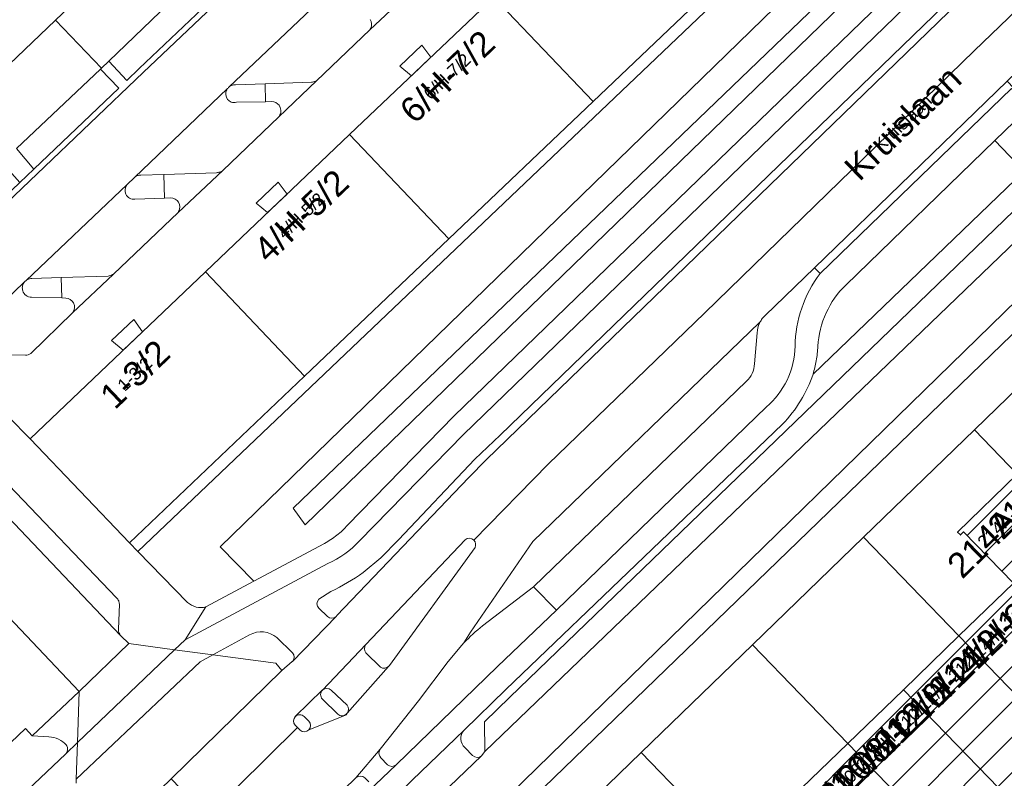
# Model space of a CAD drawing. Header units: metres. Extents: x 124322 to 125871, y 483990 to 485142.
# Tile 27 of 61: x 124660 to 124739, y 484654 to 484715. Entities that reach past the tile are written whole.
import ezdxf
from ezdxf.enums import TextEntityAlignment as Align

# ---------------------------------------------------------------- set-up
doc = ezdxf.new("R2010")
doc.units = ezdxf.units.M
for name, color, linetype, lineweight in [('00_GEO_Arcering', 252, 'Continuous', 15), ('B-RO-OG-BEBOUWING-GV', 7, 'Continuous', 35), ('B-RO-OG-BEBOUWING-T18', 7, 'Continuous', 18), ('B-RO-OG-BEBOUWING-T18 @ 0.5', 7, 'Continuous', 18), ('B-RO-OG-BEBOUWING-T18 @ 1', 7, 'Continuous', 18), ('B-RO-OG-BEBOUWING_LUIFEL-GV', 7, 'Continuous', 18), ('B-RO-OG-TERREIN_CULTUURSCHEIDING-GV', 7, 'Continuous', 0), ('B-RO-OG-TERREIN_ERF-GV', 7, 'Continuous', 0), ('B-RO-OG-TOPOGRAFIE-T18', 7, 'Continuous', 18), ('B-RO-OG-TOPOGRAFIE-T18 @ 0.5', 7, 'Continuous', 18), ('B-RO-OG-TOPOGRAFIE-T18 @ 1', 7, 'Continuous', 18), ('B-RO-VH-VERHARDING_ASFALT-GV', 7, 'Continuous', 9), ('B-RO-VH-VERHARDING_BETON-GV', 252, 'Continuous', 18), ('B-RO-VH-VERHARDING_GESLOTEN-GV', 252, 'Continuous', 18), ('B-RO-VH-VERHARDING_OPEN-GV', 7, 'Continuous', 9), ('B-RO-VH-VERHARDING_TEGEL-GV', 7, 'Continuous', 9)]:
    doc.layers.add(name, color=color, linetype=linetype, lineweight=lineweight)
doc.styles.add('IBstijl', font='arial.ttf', dxfattribs={"height": 2})
pattern_1 = [(45, (0, 0), (-1.414213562, 1.414213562), [])]

# ---------------------------------------------------------------- blocks, each defined once
blk = doc.blocks.new('*U181')
at = {"layer": 'B-RO-OG-TOPOGRAFIE-T18 @ 0.5', "style": 'IBstijl'}
blk.add_text('Kruislaan', height=1, rotation=44, dxfattribs=at).set_placement((124730.915, 484706.406), align=Align.MIDDLE)
at = {"layer": 'B-RO-OG-TOPOGRAFIE-T18 @ 1', "style": 'IBstijl'}
blk.add_text('Kruislaan', height=2, rotation=44, dxfattribs=at).set_placement((124730.915, 484706.406), align=Align.MIDDLE)
blk = doc.blocks.new('*U295')
at = {"layer": 'B-RO-OG-BEBOUWING-T18 @ 0.5', "style": 'IBstijl'}
blk.add_text('6/H-7/2', height=1, rotation=43.6, dxfattribs=at).set_placement((124694.318, 484710.136), align=Align.MIDDLE)
at = {"layer": 'B-RO-OG-BEBOUWING-T18 @ 1', "style": 'IBstijl'}
blk.add_text('6/H-7/2', height=2, rotation=43.6, dxfattribs=at).set_placement((124694.318, 484710.136), align=Align.MIDDLE)
blk = doc.blocks.new('*U307')
at = {"layer": 'B-RO-OG-BEBOUWING-T18 @ 0.5', "style": 'IBstijl'}
blk.add_text('1-3/2', height=1, rotation=43.6, dxfattribs=at).set_placement((124669.228, 484686.244), align=Align.MIDDLE)
at = {"layer": 'B-RO-OG-BEBOUWING-T18 @ 1', "style": 'IBstijl'}
blk.add_text('1-3/2', height=2, rotation=43.6, dxfattribs=at).set_placement((124669.228, 484686.244), align=Align.MIDDLE)
blk = doc.blocks.new('*U324')
at = {"layer": 'B-RO-OG-BEBOUWING-T18 @ 0.5', "style": 'IBstijl'}
blk.add_text('206/H-206/1', height=1, rotation=44.1, dxfattribs=at).set_placement((124721.113, 484648.546), align=Align.MIDDLE)
at = {"layer": 'B-RO-OG-BEBOUWING-T18 @ 1', "style": 'IBstijl'}
blk.add_text('206/H-206/1', height=2, rotation=44.1, dxfattribs=at).set_placement((124721.113, 484648.546), align=Align.MIDDLE)
blk = doc.blocks.new('*U329')
at = {"layer": 'B-RO-OG-BEBOUWING-T18 @ 0.5', "style": 'IBstijl'}
blk.add_text('212/H-212/1', height=1, rotation=44.1, dxfattribs=at).set_placement((124734.555, 484661.559), align=Align.MIDDLE)
at = {"layer": 'B-RO-OG-BEBOUWING-T18 @ 1', "style": 'IBstijl'}
blk.add_text('212/H-212/1', height=2, rotation=44.1, dxfattribs=at).set_placement((124734.555, 484661.559), align=Align.MIDDLE)
blk = doc.blocks.new('*U342')
at = {"layer": 'B-RO-OG-BEBOUWING-T18 @ 0.5', "style": 'IBstijl'}
blk.add_text('210/H-210/1', height=1, rotation=44.1, dxfattribs=at).set_placement((124730.177, 484657.321), align=Align.MIDDLE)
at = {"layer": 'B-RO-OG-BEBOUWING-T18 @ 1', "style": 'IBstijl'}
blk.add_text('210/H-210/1', height=2, rotation=44.1, dxfattribs=at).set_placement((124730.177, 484657.321), align=Align.MIDDLE)
blk = doc.blocks.new('*U350')
at = {"layer": 'B-RO-OG-BEBOUWING-T18 @ 0.5', "style": 'IBstijl'}
blk.add_text('214/H-214/1', height=1, rotation=44.1, dxfattribs=at).set_placement((124738.989, 484665.852), align=Align.MIDDLE)
at = {"layer": 'B-RO-OG-BEBOUWING-T18 @ 1', "style": 'IBstijl'}
blk.add_text('214/H-214/1', height=2, rotation=44.1, dxfattribs=at).set_placement((124738.989, 484665.852), align=Align.MIDDLE)
blk = doc.blocks.new('*U354')
at = {"layer": 'B-RO-OG-BEBOUWING-T18 @ 0.5', "style": 'IBstijl'}
blk.add_text('208/H-208/1', height=1, rotation=44.1, dxfattribs=at).set_placement((124725.609, 484652.898), align=Align.MIDDLE)
at = {"layer": 'B-RO-OG-BEBOUWING-T18 @ 1', "style": 'IBstijl'}
blk.add_text('208/H-208/1', height=2, rotation=44.1, dxfattribs=at).set_placement((124725.609, 484652.898), align=Align.MIDDLE)
blk = doc.blocks.new('*U370')
at = {"layer": 'B-RO-OG-BEBOUWING-T18 @ 0.5', "style": 'IBstijl'}
blk.add_text('214A-216', height=1, rotation=44.2, dxfattribs=at).set_placement((124739.347, 484674.64), align=Align.MIDDLE)
at = {"layer": 'B-RO-OG-BEBOUWING-T18 @ 1', "style": 'IBstijl'}
blk.add_text('214A-216', height=2, rotation=44.2, dxfattribs=at).set_placement((124739.347, 484674.64), align=Align.MIDDLE)
blk = doc.blocks.new('*U372')
at = {"layer": 'B-RO-OG-BEBOUWING-T18 @ 0.5', "style": 'IBstijl'}
blk.add_text('4/H-5/2', height=1, rotation=43.6, dxfattribs=at).set_placement((124682.581, 484698.959), align=Align.MIDDLE)
at = {"layer": 'B-RO-OG-BEBOUWING-T18 @ 1', "style": 'IBstijl'}
blk.add_text('4/H-5/2', height=2, rotation=43.6, dxfattribs=at).set_placement((124682.581, 484698.959), align=Align.MIDDLE)
blk = doc.blocks.new('*U375')
at = {"layer": 'B-RO-OG-BEBOUWING-T18 @ 0.5', "style": 'IBstijl'}
blk.add_text('218/H-218/1', height=1, rotation=44.1, dxfattribs=at).set_placement((124743.747, 484678.913), align=Align.MIDDLE)
at = {"layer": 'B-RO-OG-BEBOUWING-T18 @ 1', "style": 'IBstijl'}
blk.add_text('218/H-218/1', height=2, rotation=44.1, dxfattribs=at).set_placement((124743.747, 484678.913), align=Align.MIDDLE)

msp = doc.modelspace()

# ---------------------------------------------------------------- hatches: boundary and pattern name
at = {"layer": '00_GEO_Arcering'}
h = msp.add_hatch(dxfattribs=at)
h.set_pattern_fill('BEBOUWING', color=256)
h.set_pattern_definition(pattern_1)
h.paths.add_polyline_path([(124740.135, 484678.193), (124735.34, 484673.539), (124735.57, 484673.309), (124735.815, 484673.548), (124739.82, 484669.439), (124739.899, 484669.517), (124745.11, 484664.17), (124745.174, 484664.232), (124746.825, 484665.833), (124746.129, 484666.551), (124748.864, 484669.203)])
h = msp.add_hatch(dxfattribs=at)
h.set_pattern_fill('BEBOUWING', color=256)
h.set_pattern_definition(pattern_1)
h.paths.add_polyline_path([(124745.174, 484664.232), (124745.11, 484664.17), (124739.899, 484669.517), (124739.82, 484669.439), (124735.438, 484665.197), (124744.11, 484656.24), (124746.844, 484658.891), (124747.54, 484658.173), (124749.348, 484659.926)])
h = msp.add_hatch(dxfattribs=at)
h.set_pattern_fill('BEBOUWING', color=256)
h.set_pattern_definition(pattern_1)
h.paths.add_polyline_path([(124735.438, 484665.197), (124730.979, 484660.881), (124740.35, 484651.201), (124742.072, 484652.871), (124741.376, 484653.589), (124744.11, 484656.24)])
h = msp.add_hatch(dxfattribs=at)
h.set_pattern_fill('BEBOUWING', color=256)
h.set_pattern_definition(pattern_1)
h.paths.add_polyline_path([(124730.979, 484660.881), (124726.522, 484656.566), (124735.201, 484647.601), (124737.932, 484650.249), (124738.628, 484649.531), (124740.35, 484651.201)])
h = msp.add_hatch(dxfattribs=at)
h.set_pattern_fill('BEBOUWING', color=256)
h.set_pattern_definition(pattern_1)
h.paths.add_polyline_path([(124726.522, 484656.566), (124722.06, 484652.246), (124731.438, 484642.559), (124733.168, 484644.236), (124732.471, 484644.954), (124735.201, 484647.601)])

# ---------------------------------------------------------------- linework, layer by layer
at = {"layer": 'B-RO-OG-BEBOUWING-GV'}
for points in [[(124668.994, 484720.479), (124662.135, 484727.729), (124649.89, 484716.061), (124653.033, 484712.757), (124652.91, 484712.64), (124656.649, 484708.716), (124662.876, 484714.649)], [(124717.631, 484719.13), (124709.659, 484727.505), (124698.087, 484716.486), (124706.057, 484708.111)], [(124706.057, 484708.111), (124698.087, 484716.486), (124686.499, 484705.452), (124694.469, 484697.079)], [(124694.469, 484697.079), (124686.499, 484705.452), (124674.911, 484694.419), (124682.88, 484686.046)], [(124682.88, 484686.046), (124674.911, 484694.419), (124660.85, 484681.029), (124668.82, 484672.66)], [(124740.135, 484678.193), (124735.34, 484673.539), (124735.57, 484673.309), (124735.815, 484673.548), (124739.82, 484669.439), (124739.899, 484669.517), (124745.11, 484664.17), (124745.174, 484664.232), (124746.825, 484665.833), (124746.129, 484666.551), (124748.864, 484669.203)], [(124745.174, 484664.232), (124745.11, 484664.17), (124739.899, 484669.517), (124739.82, 484669.439), (124735.438, 484665.197), (124744.11, 484656.24), (124746.844, 484658.891), (124747.54, 484658.173), (124749.348, 484659.926)], [(124735.438, 484665.197), (124730.979, 484660.881), (124740.35, 484651.201), (124742.072, 484652.871), (124741.376, 484653.589), (124744.11, 484656.24)], [(124730.979, 484660.881), (124726.522, 484656.566), (124735.201, 484647.601), (124737.932, 484650.249), (124738.628, 484649.531), (124740.35, 484651.201)], [(124726.522, 484656.566), (124722.06, 484652.246), (124731.438, 484642.559), (124733.168, 484644.236), (124732.471, 484644.954), (124735.201, 484647.601)]]:
    msp.add_lwpolyline(points, close=True, dxfattribs=at)
at = {"layer": 'B-RO-OG-BEBOUWING_LUIFEL-GV'}
for points in [[(124693.021, 484711.663), (124692.303, 484712.636), (124690.53, 484710.946), (124691.465, 484710.18)], [(124681.472, 484700.666), (124680.754, 484701.639), (124678.981, 484699.95), (124679.916, 484699.184)], [(124669.873, 484689.621), (124669.155, 484690.594), (124667.381, 484688.905), (124668.316, 484688.139)]]:
    msp.add_lwpolyline(points, close=True, dxfattribs=at)
at = {"layer": 'B-RO-OG-TERREIN_CULTUURSCHEIDING-GV'}
for points in [[(124735.748, 484722.407), (124747.836, 484734.105), (124743.903, 484738.259), (124676.11, 484672.356), (124678.798, 484669.591), (124684.479, 484672.627)], [(124686.332, 484674.081), (124694.901, 484682.878), (124735.748, 484722.407)]]:
    msp.add_lwpolyline(points, dxfattribs=at)
for points in [[(124743.253, 484732.569), (124742.375, 484733.475), (124681.956, 484675.465), (124682.938, 484674.127)], [(124743.253, 484732.569), (124682.938, 484674.127), (124681.956, 484675.465), (124742.375, 484733.475)]]:
    msp.add_lwpolyline(points, close=True, dxfattribs=at)
for points in [[(124685.474, 484673.287, 0.039939), (124686.332, 484674.081)], [(124684.479, 484672.627, 0.040417), (124685.474, 484673.287)]]:
    msp.add_lwpolyline(points, format="xyb", dxfattribs=at)
at = {"layer": 'B-RO-OG-TERREIN_ERF-GV'}
for points in [[(124741.64, 484740.65), (124740.969, 484741.35), (124729.233, 484730.176), (124717.631, 484719.13), (124706.057, 484708.111), (124694.469, 484697.079), (124682.88, 484686.046), (124668.82, 484672.66), (124669.479, 484671.969)], [(124672.654, 484716.638), (124668.994, 484720.479), (124662.876, 484714.649), (124666.563, 484710.78), (124667.148, 484711.344)], [(124666.493, 484710.712), (124666.563, 484710.78), (124662.876, 484714.649), (124656.649, 484708.716), (124655.962, 484708.061), (124656.692, 484707.208), (124655.74, 484706.37), (124660.002, 484701.597), (124661.13, 484702.67), (124659.75, 484704.33)], [(124749.042, 484686.841), (124745.607, 484690.38), (124736.686, 484681.745), (124740.135, 484678.193), (124744.586, 484682.515)], [(124740.135, 484678.193), (124736.686, 484681.745), (124727.772, 484673.117), (124735.438, 484665.197), (124739.82, 484669.439), (124735.815, 484673.548), (124735.57, 484673.309), (124735.34, 484673.539)], [(124735.438, 484665.197), (124727.772, 484673.117), (124718.855, 484664.486), (124726.522, 484656.566), (124730.979, 484660.881)], [(124726.522, 484656.566), (124718.855, 484664.486), (124709.921, 484655.838), (124717.589, 484647.917), (124722.06, 484652.246)], [(124717.589, 484647.917), (124709.921, 484655.838), (124700.998, 484647.201), (124708.667, 484639.279), (124713.127, 484643.597)]]:
    msp.add_lwpolyline(points, close=True, dxfattribs=at)
at = {"layer": 'B-RO-VH-VERHARDING_ASFALT-GV'}
for points in [[(124738.322, 484704.971), (124741.485, 484708.032), (124739.86, 484709.187), (124739.748, 484709.069), (124739.663, 484709.155), (124724.3, 484694.296)], [(124726.348, 484693.373), (124738.322, 484704.971)], [(124719.981, 484683.587), (124703.114, 484667.253), (124698.38, 484662.736), (124690.246, 484654.859), (124688.015, 484652.745), (124680.365, 484645.262), (124681.601, 484643.985), (124688.955, 484651.088), (124689.088, 484651.22), (124691.517, 484653.617), (124695.694, 484657.619), (124699.042, 484660.89), (124721.276, 484682.195)]]:
    msp.add_lwpolyline(points, dxfattribs=at)
for points in [[(124724.3, 484694.296, 0.079928), (124722.813, 484691.505)], [(124724.778, 484691.132, -0.091647), (124726.348, 484693.373)], [(124722.813, 484691.505, 0.077967), (124722.28, 484688.462)], [(124724.112, 484688.452, -0.09257), (124724.778, 484691.132)], [(124722.28, 484688.462, -0.107472), (124721.638, 484685.745)], [(124723.977, 484687.292, 0.028464), (124724.112, 484688.452)], [(124723.727, 484686.209, 0.027716), (124723.977, 484687.292)], [(124721.638, 484685.745, -0.104092), (124719.981, 484683.587)], [(124722.721, 484684.077, 0.053509), (124723.727, 484686.209)], [(124721.276, 484682.195, 0.053782), (124722.721, 484684.077)]]:
    msp.add_lwpolyline(points, format="xyb", dxfattribs=at)
at = {"layer": 'B-RO-VH-VERHARDING_BETON-GV'}
for points in [[(124719.422, 484690.302), (124719.459, 484690.376), (124701.207, 484672.782), (124696.202, 484665.496), (124695.684, 484664.641)], [(124719.013, 484687.046), (124719.235, 484689.54)], [(124697.183, 484665.996), (124701.263, 484669.142), (124718.379, 484685.641)]]:
    msp.add_lwpolyline(points, dxfattribs=at)
for points in [[(124719.235, 484689.54, -0.098302), (124719.422, 484690.302)], [(124718.379, 484685.641, 0.105126), (124718.845, 484686.281)], [(124718.845, 484686.281, 0.101925), (124719.013, 484687.046)], [(124695.684, 484664.641, -0.039249), (124697.183, 484665.996)]]:
    msp.add_lwpolyline(points, format="xyb", dxfattribs=at)
at = {"layer": 'B-RO-VH-VERHARDING_GESLOTEN-GV'}
for points in [[(124738.392, 484719.839), (124736.897, 484721.291), (124695.659, 484681.376), (124687.299, 484672.836)], [(124687.597, 484670.294), (124688.995, 484671.479), (124690.431, 484672.908), (124696.564, 484679.383), (124698.598, 484681.328), (124738.392, 484719.839)], [(124741.494, 484716.825), (124738.846, 484719.398), (124697.467, 484679.336), (124696.083, 484677.913), (124685.468, 484666.827)], [(124719.885, 484690.928), (124723.848, 484694.763), (124739.332, 484709.746), (124744.065, 484714.327), (124741.494, 484716.825), (124736.681, 484712.169), (124715.022, 484691.147), (124702.445, 484678.981), (124696.485, 484672.878)], [(124696.485, 484672.878), (124702.445, 484678.981), (124715.022, 484691.147), (124736.681, 484712.169), (124741.494, 484716.825)], [(124682.526, 484657.634), (124682.323, 484657.833), (124675.093, 484650.709), (124679.323, 484646.339), (124687, 484653.804), (124688.965, 484656.095), (124692.02, 484659.976), (124694.405, 484663.137), (124695.515, 484664.459), (124695.684, 484664.641), (124696.202, 484665.496), (124701.207, 484672.782), (124719.459, 484690.376)], [(124682.134, 484658.713), (124682.117, 484658.739), (124684.309, 484660.86), (124684.334, 484660.856), (124687.807, 484664.505), (124695.769, 484672.911)], [(124696.575, 484672.297), (124689.694, 484662.82)], [(124684.747, 484671.003), (124673.291, 484664.881), (124672.446, 484664.088), (124675.512, 484663.679), (124678.463, 484665.28)], [(124684.015, 484668.139), (124685.003, 484668.769)], [(124684.734, 484666.758), (124684.03, 484667.425)], [(124685.406, 484666.757), (124681.908, 484663.158), (124681.89, 484663.14), (124681.063, 484662.42), (124672.168, 484653.73), (124675.093, 484650.709), (124682.323, 484657.833), (124682.119, 484658.034)], [(124681.908, 484663.158), (124685.406, 484666.757)], [(124680.651, 484665.07), (124681.908, 484663.849)], [(124689.635, 484662.753), (124686.301, 484658.988), (124686.261, 484658.87), (124683.215, 484657.658)], [(124664.773, 484660.746), (124661.003, 484657.17), (124662.344, 484657.095)], [(124663.698, 484655.737), (124664.638, 484656.635), (124664.773, 484660.746)], [(124664.542, 484653.684), (124664.638, 484656.635), (124663.698, 484655.737), (124652.917, 484645.534), (124629.307, 484623.19), (124629.189, 484623.079)]]:
    msp.add_lwpolyline(points, dxfattribs=at)
for points in [[(124719.459, 484690.376, -0.045101), (124719.648, 484690.671)], [(124719.648, 484690.671, -0.044462), (124719.885, 484690.928)], [(124687.299, 484672.836, -0.100886), (124684.747, 484671.003)], [(124695.769, 484672.911, -0.403675), (124696.485, 484672.878)], [(124696.485, 484672.878, -0.313464), (124696.575, 484672.297)], [(124685.003, 484668.769, 0.039853), (124687.597, 484670.294)], [(124684.03, 484667.425, -0.405343), (124684.015, 484668.139)], [(124685.406, 484666.757, -0.393114), (124684.734, 484666.758)], [(124685.468, 484666.827, -0.060385), (124685.406, 484666.757)], [(124678.463, 484665.28, -0.313724), (124680.651, 484665.07)], [(124681.908, 484663.849, -0.397683), (124681.908, 484663.158)], [(124689.694, 484662.82, -0.047428), (124689.635, 484662.753)], [(124682.119, 484658.034, -0.384364), (124682.134, 484658.713)], [(124662.344, 484657.095, -0.108635), (124663.127, 484656.904)], [(124683.215, 484657.658, -0.397651), (124682.526, 484657.634)], [(124663.127, 484656.904, -0.101503), (124663.728, 484656.441)], [(124663.728, 484656.441, -0.150462), (124663.85, 484656.16)], [(124663.85, 484656.16, -0.231517), (124663.698, 484655.737)]]:
    msp.add_lwpolyline(points, format="xyb", dxfattribs=at)
msp.add_lwpolyline([(124675.512, 484663.679), (124672.446, 484664.088), (124664.638, 484656.635), (124664.542, 484653.684), (124674.489, 484663.125)], close=True, dxfattribs=at)
at = {"layer": 'B-RO-VH-VERHARDING_OPEN-GV'}
for points in [[(124708.267, 484747.355), (124707.413, 484746.652), (124690.027, 484730.122), (124688.429, 484731.803), (124687.852, 484731.249), (124689.447, 484729.572), (124669.607, 484710.748), (124668.617, 484709.8), (124667.148, 484711.344), (124666.563, 484710.78), (124666.493, 484710.712), (124667.959, 484709.17), (124661.13, 484702.67), (124660.002, 484701.597), (124653.556, 484695.458), (124652.435, 484694.439), (124651.386, 484693.48), (124650.47, 484692.83), (124649.58, 484692.384)], [(124669.91, 484710.43), (124692.92, 484732.26), (124705.558, 484744.375), (124706.46, 484745.24), (124707.197, 484745.955)], [(124660.462, 484687.727), (124654.591, 484687.79), (124654.453, 484687.783), (124654.384, 484687.769), (124654.318, 484687.75), (124654.278, 484687.734), (124654.238, 484687.716), (124654.186, 484687.688), (124655.617, 484686.253), (124656.607, 484687.202), (124658.262, 484685.456), (124657.32, 484684.553), (124660.85, 484681.029), (124674.911, 484694.419), (124686.499, 484705.452), (124698.087, 484716.486), (124709.659, 484727.505), (124721.261, 484738.552), (124724.071, 484741.228), (124720.649, 484744.821), (124720.588, 484744.762)], [(124700.679, 484731.989), (124709.423, 484740.289), (124709.439, 484740.303), (124705.558, 484744.375), (124692.92, 484732.26), (124669.91, 484710.43), (124652.86, 484694.162), (124652.122, 484693.491)], [(124720.588, 484744.762), (124717.33, 484741.682), (124716.599, 484740.992), (124716.535, 484740.947), (124713.465, 484737.958), (124707.861, 484732.641), (124704.599, 484729.554), (124704.549, 484729.494), (124699.632, 484724.804), (124696.695, 484721.981), (124691.067, 484716.646), (124688.125, 484713.854), (124683.834, 484709.763), (124680.826, 484706.888), (124676.31, 484702.56), (124672.737, 484699.204), (124667.54, 484694.252), (124664.246, 484691.131), (124660.88, 484687.886)], [(124736.897, 484721.291), (124735.748, 484722.407), (124694.901, 484682.878), (124686.332, 484674.081)], [(124687.299, 484672.836), (124695.659, 484681.376), (124736.897, 484721.291)], [(124738.846, 484719.398), (124738.392, 484719.839), (124698.598, 484681.328), (124696.564, 484679.383), (124690.431, 484672.908), (124688.995, 484671.479), (124687.597, 484670.294)], [(124685.468, 484666.827), (124696.083, 484677.913), (124697.467, 484679.336), (124738.846, 484719.398)], [(124660.52, 484693.746), (124668.641, 484701.431), (124669.22, 484702.015), (124676.696, 484709.145), (124676.731, 484709.189), (124676.768, 484709.23), (124676.803, 484709.263), (124683.949, 484716.033)], [(124683.949, 484716.033), (124676.803, 484709.263)], [(124688.125, 484713.854), (124688.2, 484713.986)], [(124683.752, 484709.734), (124683.834, 484709.763), (124688.125, 484713.854)], [(124652.122, 484693.491), (124652.86, 484694.162), (124669.91, 484710.43)], [(124676.803, 484709.263), (124676.768, 484709.23), (124676.731, 484709.189), (124676.696, 484709.145)], [(124677.325, 484709.447), (124679.71, 484709.531), (124683.437, 484709.647)], [(124679.71, 484709.531), (124677.325, 484709.447)], [(124677.415, 484708.059), (124679.746, 484708.076), (124679.71, 484709.531)], [(124676.696, 484709.145), (124669.22, 484702.015), (124669.258, 484702.048)], [(124680.234, 484708.108), (124679.746, 484708.076), (124677.415, 484708.059)], [(124676.31, 484702.56), (124680.826, 484706.888)], [(124680.826, 484706.888), (124680.9, 484707.029)], [(124755.339, 484701.52), (124756.406, 484700.932), (124760.472, 484698.76), (124751.042, 484707.573), (124746.956, 484703.735), (124746.636, 484703.409), (124745.577, 484702.241), (124697.372, 484655.906), (124697.104, 484655.565), (124693.232, 484651.872), (124691.092, 484649.794), (124690.724, 484649.438), (124683.317, 484642.212), (124685.892, 484639.552), (124695.736, 484648.966), (124698.325, 484651.446), (124748.742, 484700.573)], [(124669.252, 484700.265), (124671.633, 484700.332), (124671.575, 484702.241)], [(124669.727, 484702.19), (124671.575, 484702.241), (124675.812, 484702.39)], [(124671.575, 484702.241), (124669.727, 484702.19)], [(124668.641, 484701.431), (124660.52, 484693.746)], [(124669.258, 484702.048), (124669.22, 484702.015), (124668.641, 484701.431)], [(124727.772, 484673.117), (124736.686, 484681.745), (124745.607, 484690.38), (124750.414, 484695.034), (124753.84, 484691.499), (124754.09, 484691.279), (124753.817, 484691.015), (124755.244, 484689.543), (124757.113, 484691.383), (124755.547, 484692.999), (124752.086, 484696.569), (124752.013, 484696.653), (124756.406, 484700.932), (124755.339, 484701.52)], [(124748.955, 484700.791), (124748.742, 484700.573), (124748.667, 484698.034), (124700.469, 484651.446), (124698.325, 484651.446), (124695.736, 484648.966), (124695.674, 484646.807), (124686.993, 484638.415), (124689.377, 484635.952), (124692.078, 484638.566), (124700.998, 484647.201), (124709.921, 484655.838), (124718.855, 484664.486), (124727.772, 484673.117)], [(124672.122, 484700.375), (124671.633, 484700.332), (124669.252, 484700.265)], [(124667.45, 484694.214), (124667.54, 484694.252), (124672.737, 484699.204)], [(124672.737, 484699.204), (124672.767, 484699.281)], [(124651.021, 484692.605), (124650.923, 484692.541), (124654.915, 484688.367), (124660.412, 484693.651), (124660.446, 484693.685)], [(124660.324, 484693.536), (124660.355, 484693.582), (124660.381, 484693.615), (124660.412, 484693.651), (124654.915, 484688.367), (124654.238, 484687.716), (124654.278, 484687.734), (124654.318, 484687.75), (124654.384, 484687.769), (124654.453, 484687.783), (124654.591, 484687.79), (124660.462, 484687.727)], [(124660.446, 484693.685), (124660.412, 484693.651), (124660.381, 484693.615), (124660.355, 484693.582), (124660.324, 484693.536)], [(124660.949, 484692.386), (124663.374, 484692.345), (124663.319, 484693.968)], [(124660.963, 484693.894), (124663.319, 484693.968), (124667.098, 484694.096)], [(124663.319, 484693.968), (124660.963, 484693.894)], [(124663.705, 484692.328), (124663.374, 484692.345), (124660.949, 484692.386)], [(124660.88, 484687.886), (124664.246, 484691.131)], [(124660.85, 484681.029), (124657.32, 484684.553), (124656.525, 484683.792), (124654.87, 484685.538), (124655.617, 484686.253), (124654.186, 484687.688), (124654.136, 484687.656)], [(124673.487, 484667.888), (124669.479, 484671.969), (124668.82, 484672.66), (124660.85, 484681.029)], [(124656.136, 484677.779), (124656.521, 484677.376), (124668.074, 484665.271)], [(124667.767, 484668.26), (124659.126, 484677.295)], [(124659.126, 484677.295), (124667.767, 484668.26)], [(124695.769, 484672.911), (124687.807, 484664.505)], [(124684.479, 484672.627), (124678.798, 484669.591), (124674.944, 484667.531), (124673.291, 484664.881), (124684.747, 484671.003)], [(124689.694, 484662.82), (124696.575, 484672.297)], [(124703.114, 484667.253), (124701.263, 484669.142), (124697.183, 484665.996)], [(124685.003, 484668.769), (124684.015, 484668.139)], [(124667.923, 484665.728), (124668.005, 484667.75)], [(124668.005, 484667.75), (124667.923, 484665.728)], [(124668.074, 484665.271), (124668.132, 484665.21), (124668.767, 484664.577), (124672.446, 484664.088), (124673.291, 484664.881), (124674.944, 484667.531)], [(124684.03, 484667.425), (124684.734, 484666.758)], [(124650.43, 484648.201), (124660.458, 484657.755), (124661.003, 484657.17), (124664.773, 484660.746), (124659.112, 484666.715)], [(124690.246, 484654.859), (124698.38, 484662.736), (124703.114, 484667.253)], [(124678.463, 484665.28), (124675.512, 484663.679)], [(124681.908, 484663.849), (124680.651, 484665.07)], [(124687.807, 484664.505), (124684.334, 484660.856)], [(124695.684, 484664.641), (124695.515, 484664.459), (124694.405, 484663.137), (124692.02, 484659.976), (124688.965, 484656.095)], [(124681.063, 484662.42), (124680.569, 484663.006), (124675.512, 484663.679), (124674.489, 484663.125), (124664.542, 484653.684), (124664.531, 484653.374)], [(124675.512, 484663.679), (124680.569, 484663.006), (124681.063, 484662.42), (124681.89, 484663.14), (124681.908, 484663.158)], [(124687.797, 484663.83), (124688.984, 484662.687)], [(124688.984, 484662.687), (124687.797, 484663.83)], [(124686.301, 484658.988), (124689.635, 484662.753)], [(124664.084, 484648.294), (124661.664, 484644.625), (124662.175, 484644.051), (124672.168, 484653.73), (124681.063, 484662.42)], [(124684.334, 484660.856), (124684.309, 484660.86), (124682.117, 484658.739), (124682.134, 484658.713)], [(124686.295, 484659.641), (124685.016, 484660.852)], [(124685.016, 484660.852), (124686.295, 484659.641)], [(124684.312, 484660.124), (124685.541, 484658.913)], [(124685.541, 484658.913), (124684.312, 484660.124)], [(124683.231, 484658.346), (124682.854, 484658.734)], [(124682.854, 484658.734), (124683.231, 484658.346)], [(124683.215, 484657.658), (124686.261, 484658.87), (124686.301, 484658.988)], [(124682.119, 484658.034), (124682.323, 484657.833), (124682.526, 484657.634)], [(124695.694, 484657.619), (124691.517, 484653.617)], [(124696.374, 484655.586), (124695.769, 484656.225)], [(124688.965, 484656.095), (124687, 484653.804)], [(124689.012, 484655.412), (124689.543, 484654.86)], [(124689.543, 484654.86), (124689.012, 484655.412)], [(124693.232, 484651.872), (124697.104, 484655.565)], [(124688.015, 484652.745), (124690.246, 484654.859)], [(124687.724, 484653.811), (124688.036, 484653.474)]]:
    msp.add_lwpolyline(points, dxfattribs=at)
for points in [[(124688.2, 484713.986, 0.27353), (124688.139, 484714.699)], [(124677.023, 484709.398, 0.087055), (124676.803, 484709.263)], [(124676.803, 484709.263, -0.087055), (124677.023, 484709.398)], [(124677.325, 484709.447, 0.102111), (124677.023, 484709.398)], [(124677.023, 484709.398, -0.102111), (124677.325, 484709.447)], [(124683.437, 484709.647, 0.050023), (124683.599, 484709.675)], [(124683.599, 484709.675, 0.046411), (124683.752, 484709.734)], [(124676.635, 484709.045, 0.284043), (124676.702, 484708.274)], [(124676.702, 484708.274, -0.284043), (124676.635, 484709.045)], [(124676.696, 484709.145, 0.030756), (124676.635, 484709.045)], [(124676.635, 484709.045, -0.030756), (124676.696, 484709.145)], [(124676.702, 484708.274, 0.136188), (124676.994, 484708.066)], [(124676.994, 484708.066, -0.136188), (124676.702, 484708.274)], [(124676.994, 484708.066, 0.16389), (124677.415, 484708.059)], [(124677.415, 484708.059, -0.16389), (124676.994, 484708.066)], [(124680.835, 484707.799, 0.237583), (124680.234, 484708.108)], [(124680.9, 484707.029, 0.279205), (124680.835, 484707.799)], [(124669.443, 484702.153, 0.08221), (124669.258, 484702.048)], [(124669.258, 484702.048, -0.08221), (124669.443, 484702.153)], [(124669.727, 484702.19, 0.109137), (124669.443, 484702.153)], [(124669.443, 484702.153, -0.109137), (124669.727, 484702.19)], [(124675.812, 484702.39, 0.058774), (124676.07, 484702.445)], [(124676.07, 484702.445, 0.060573), (124676.31, 484702.56)], [(124668.641, 484701.431, 0.303021), (124668.526, 484700.662)], [(124668.526, 484700.662, -0.303021), (124668.641, 484701.431)], [(124668.526, 484700.662, 0.326679), (124669.252, 484700.265)], [(124669.252, 484700.265, -0.326679), (124668.526, 484700.662)], [(124672.756, 484700.014, 0.264024), (124672.122, 484700.375)], [(124672.767, 484699.281, 0.266032), (124672.756, 484700.014)], [(124667.279, 484694.14, 0.045799), (124667.45, 484694.214)], [(124660.324, 484693.536, 0.110156), (124660.214, 484693.231)], [(124660.214, 484693.231, -0.110156), (124660.324, 484693.536)], [(124660.52, 484693.746, 0.037404), (124660.446, 484693.685)], [(124660.446, 484693.685, -0.037404), (124660.52, 484693.746)], [(124660.641, 484693.819, 0.053383), (124660.52, 484693.746)], [(124660.52, 484693.746, -0.053383), (124660.641, 484693.819)], [(124660.963, 484693.894, 0.108591), (124660.641, 484693.819)], [(124660.641, 484693.819, -0.108591), (124660.963, 484693.894)], [(124667.098, 484694.096, 0.043002), (124667.279, 484694.14)], [(124660.214, 484693.231, 0.105405), (124660.24, 484692.909)], [(124660.24, 484692.909, -0.105405), (124660.214, 484693.231)], [(124660.24, 484692.909, 0.155635), (124660.508, 484692.535)], [(124660.508, 484692.535, -0.155635), (124660.24, 484692.909)], [(124660.508, 484692.535, 0.156247), (124660.949, 484692.386)], [(124660.949, 484692.386, -0.156247), (124660.508, 484692.535)], [(124664.32, 484691.93, 0.263534), (124663.705, 484692.328)], [(124664.246, 484691.131, 0.292789), (124664.32, 484691.93)], [(124660.69, 484687.777, 0.077573), (124660.88, 484687.886)], [(124660.88, 484687.886, -0.077573), (124660.69, 484687.777)], [(124660.462, 484687.727, 0.078996), (124660.69, 484687.777)], [(124660.69, 484687.777, -0.078996), (124660.462, 484687.727)], [(124686.332, 484674.081, -0.039939), (124685.474, 484673.287)], [(124685.474, 484673.287, -0.040417), (124684.479, 484672.627)], [(124684.747, 484671.003, 0.100886), (124687.299, 484672.836)], [(124696.485, 484672.878, 0.403675), (124695.769, 484672.911)], [(124696.575, 484672.297, 0.313464), (124696.485, 484672.878)], [(124687.597, 484670.294, -0.039853), (124685.003, 484668.769)], [(124667.95, 484668.007, 0.114669), (124667.767, 484668.26)], [(124667.767, 484668.26, -0.114669), (124667.95, 484668.007)], [(124684.015, 484668.139, 0.405343), (124684.03, 484667.425)], [(124668.005, 484667.75, 0.096998), (124667.95, 484668.007)], [(124667.95, 484668.007, -0.096998), (124668.005, 484667.75)], [(124674.162, 484667.515, -0.131739), (124673.487, 484667.888)], [(124674.944, 484667.531, -0.132989), (124674.162, 484667.515)], [(124684.734, 484666.758, 0.393114), (124685.406, 484666.757)], [(124685.406, 484666.757, 0.060385), (124685.468, 484666.827)], [(124667.991, 484665.41, -0.107388), (124667.923, 484665.728)], [(124667.923, 484665.728, 0.107388), (124667.991, 484665.41)], [(124697.183, 484665.996, 0.039249), (124695.684, 484664.641)], [(124668.074, 484665.271, -0.045824), (124667.991, 484665.41)], [(124667.991, 484665.41, 0.045824), (124668.074, 484665.271)], [(124680.651, 484665.07, 0.313724), (124678.463, 484665.28)], [(124687.807, 484664.505, 0.315412), (124687.797, 484663.83)], [(124687.797, 484663.83, -0.315412), (124687.807, 484664.505)], [(124681.908, 484663.158, 0.397683), (124681.908, 484663.849)], [(124688.984, 484662.687, 0.342609), (124689.635, 484662.753)], [(124689.635, 484662.753, -0.342609), (124688.984, 484662.687)], [(124689.635, 484662.753, 0.047428), (124689.694, 484662.82)], [(124685.016, 484660.852, 0.387101), (124684.334, 484660.856)], [(124684.334, 484660.856, -0.387101), (124685.016, 484660.852)], [(124684.334, 484660.856, 0.426255), (124684.312, 484660.124)], [(124684.312, 484660.124, -0.426255), (124684.334, 484660.856)], [(124686.301, 484658.988, 0.349171), (124686.295, 484659.641)], [(124686.295, 484659.641, -0.349171), (124686.301, 484658.988)], [(124682.134, 484658.713, 0.384364), (124682.119, 484658.034)], [(124682.854, 484658.734, 0.415249), (124682.134, 484658.713)], [(124682.134, 484658.713, -0.415249), (124682.854, 484658.734)], [(124685.541, 484658.913, 0.429603), (124686.301, 484658.988)], [(124686.301, 484658.988, -0.429603), (124685.541, 484658.913)], [(124683.215, 484657.658, 0.398243), (124683.231, 484658.346)], [(124683.231, 484658.346, -0.398243), (124683.215, 484657.658)], [(124682.526, 484657.634, 0.397651), (124683.215, 484657.658)], [(124695.769, 484656.225, -0.43674), (124695.694, 484657.619)], [(124688.891, 484655.962, 0.299195), (124689.012, 484655.412)], [(124689.012, 484655.412, -0.299195), (124688.891, 484655.962)], [(124688.965, 484656.095, 0.07477), (124688.891, 484655.962)], [(124688.891, 484655.962, -0.07477), (124688.965, 484656.095)], [(124697.104, 484655.565, -0.349067), (124696.374, 484655.586)], [(124689.543, 484654.86, 0.3804), (124690.246, 484654.859)], [(124690.246, 484654.859, -0.3804), (124689.543, 484654.86)], [(124687, 484653.804, -0.381747), (124687.724, 484653.811)]]:
    msp.add_lwpolyline(points, format="xyb", dxfattribs=at)
for points in [[(124739.86, 484709.187), (124739.332, 484709.746), (124723.848, 484694.763), (124724.3, 484694.296), (124739.663, 484709.155), (124739.748, 484709.069)], [(124745.577, 484702.241), (124742.902, 484702.283), (124699.382, 484660.292), (124697.33, 484658.303), (124697.372, 484655.906)], [(124748.742, 484700.573), (124698.325, 484651.446), (124700.469, 484651.446), (124748.667, 484698.034)], [(124656.521, 484677.376), (124652.612, 484673.53), (124657.27, 484668.647), (124658.671, 484667.175), (124659.112, 484666.715), (124664.773, 484660.746), (124668.767, 484664.577), (124668.132, 484665.21), (124668.074, 484665.271)], [(124672.446, 484664.088), (124668.767, 484664.577), (124664.773, 484660.746), (124664.638, 484656.635)]]:
    msp.add_lwpolyline(points, close=True, dxfattribs=at)
at = {"layer": 'B-RO-VH-VERHARDING_TEGEL-GV'}
for points in [[(124742.902, 484702.283), (124745.577, 484702.241), (124746.636, 484703.409), (124746.956, 484703.735), (124746.806, 484703.885), (124745.513, 484702.618), (124744.275, 484703.921), (124745.549, 484705.144), (124741.485, 484708.032), (124738.322, 484704.971), (124740.685, 484702.517), (124723.727, 484686.209)], [(124697.104, 484655.565), (124697.372, 484655.906), (124697.33, 484658.303), (124699.382, 484660.292), (124742.902, 484702.283)], [(124724.3, 484694.296), (124723.848, 484694.763), (124719.885, 484690.928)], [(124719.459, 484690.376), (124719.422, 484690.302)], [(124719.235, 484689.54), (124719.013, 484687.046)], [(124718.379, 484685.641), (124701.263, 484669.142), (124703.114, 484667.253), (124719.981, 484683.587)], [(124721.276, 484682.195), (124699.042, 484660.89), (124695.694, 484657.619)], [(124695.769, 484656.225), (124696.374, 484655.586)]]:
    msp.add_lwpolyline(points, dxfattribs=at)
for points in [[(124722.813, 484691.505, -0.079928), (124724.3, 484694.296)], [(124722.28, 484688.462, -0.077967), (124722.813, 484691.505)], [(124719.422, 484690.302, 0.098302), (124719.235, 484689.54)], [(124719.648, 484690.671, 0.045101), (124719.459, 484690.376)], [(124719.885, 484690.928, 0.044462), (124719.648, 484690.671)], [(124721.638, 484685.745, 0.107472), (124722.28, 484688.462)], [(124718.845, 484686.281, -0.105126), (124718.379, 484685.641)], [(124719.013, 484687.046, -0.101925), (124718.845, 484686.281)], [(124719.981, 484683.587, 0.104092), (124721.638, 484685.745)], [(124723.727, 484686.209, -0.053509), (124722.721, 484684.077)], [(124722.721, 484684.077, -0.053782), (124721.276, 484682.195)], [(124695.694, 484657.619, 0.43674), (124695.769, 484656.225)], [(124696.374, 484655.586, 0.349067), (124697.104, 484655.565)]]:
    msp.add_lwpolyline(points, format="xyb", dxfattribs=at)

# ---------------------------------------------------------------- block references
at = {"layer": 'B-RO-OG-BEBOUWING-T18'}
for name in ['*U295', '*U372', '*U307', '*U375', '*U370', '*U350', '*U329', '*U342', '*U354', '*U324']:
    msp.add_blockref(name, (0, 0), dxfattribs=at)
at = {"layer": 'B-RO-OG-TOPOGRAFIE-T18'}
msp.add_blockref('*U181', (0, 0), dxfattribs=at)

doc.saveas('drawing.dxf')
